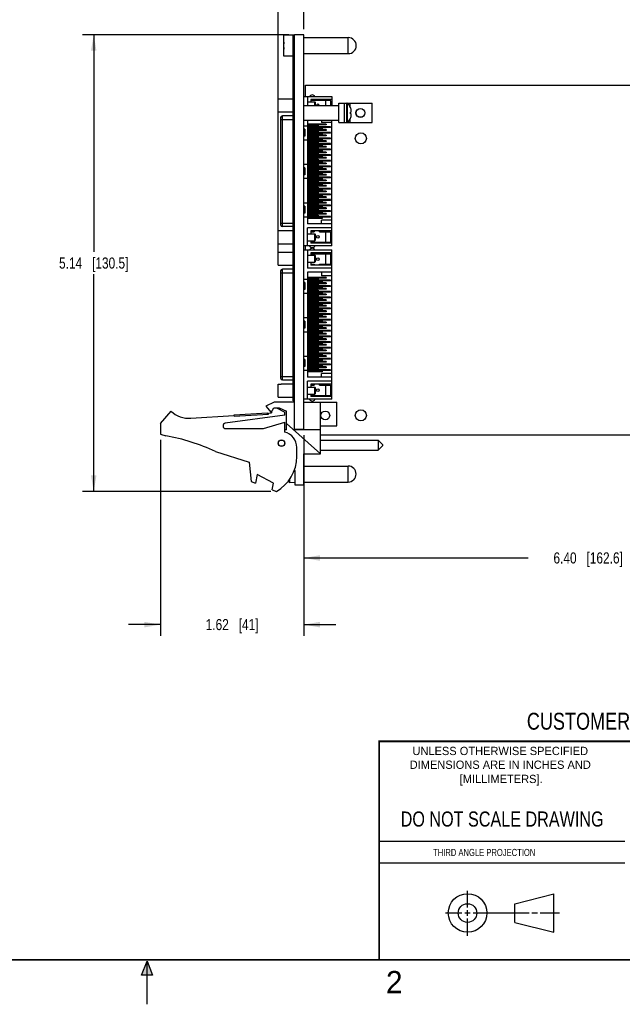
# Model space of a CAD drawing. Header units: inches. Extents: x 0 to 22, y 0 to 17.
# Tile 15 of 22: x 9.6 to 16.3, y 0 to 11.1. Entities that reach past the tile are written whole.
import ezdxf

# ---------------------------------------------------------------- set-up
doc = ezdxf.new("R2010")
doc.units = ezdxf.units.IN
doc.header["$LTSCALE"] = 1.21
doc.header["$MEASUREMENT"] = 0
doc.layers.get('0').update_dxf_attribs({"linetype": 'CONTINUOUS'})
for name, color, linetype in [('02___PRT_ALL_AXES', 7, 'CONTINUOUS'), ('5_ALL_CURVES', 7, 'CONTINUOUS'), ('DATUMCURVES', 7, 'CONTINUOUS'), ('DIMENSIONS', 7, 'CONTINUOUS')]:
    doc.layers.add(name, color=color, linetype=linetype)
doc.styles.get("Standard").update_dxf_attribs({"font": 'txt', "width": 0.8})
doc.styles.add('TEXTSTYLE_2', font='txt')
doc.dimstyles.new('DIMSTYLE_1', dxfattribs={"dimtxt": 0.125, "dimasz": 0.18, "dimexe": 0.125, "dimexo": 0.0625, "dimgap": 0.0625, "dimtad": 0, "dimtih": 1, "dimtoh": 1, "dimzin": 4, "dimdsep": 46, "dimtxsty": 'STANDARD', "dimblk": '_FILLED', "dimblk1": '_FILLED', "dimblk2": '_FILLED', "dimcen": 0.09, "dimadec": 0, "dimazin": 0, "dimtp": 0.005, "dimtm": 0.005, "dimtfac": 1, "dimtofl": 0, "dimtmove": 0, "dimatfit": 3, "dimldrblk": '_FILLED', "dimfxl": 1, "dimtolj": 1, "dimtzin": 4, "dimarcsym": 0})

# ---------------------------------------------------------------- blocks, each defined once
blk = doc.blocks.new('_FILLED')
at = {"color": 0, "linetype": 'BYBLOCK'}
blk.add_solid([(0, 0), (-1, 0.174), (-1, -0.174)], dxfattribs=at)
blk = doc.blocks.new('*D0')
at = {"layer": 'DIMENSIONS', "color": 2, "linetype": 'CONTINUOUS'}
for p, q in [((12.596, 10.911), (10.274, 10.911)), ((10.399, 10.911), (10.399, 8.467)), ((10.399, 5.773), (10.399, 8.217)), ((12.392, 5.773), (10.274, 5.773))]:
    blk.add_line(p, q, dxfattribs=at)
at = {"layer": 'DIMENSIONS', "color": 2, "linetype": 'CONTINUOUS', "xscale": 0.18, "yscale": 0.18, "zscale": 0.18}
for p, rotation in [((10.399, 10.911), 90), ((10.399, 5.773), 270)]:
    blk.add_blockref('_FILLED', p, dxfattribs=dict(at, rotation=rotation))
at = {"layer": 'DIMENSIONS', "color": 2, "linetype": 'CONTINUOUS', "insert": (10.399, 8.405), "char_height": 0.125, "width": 1.225, "attachment_point": 2, "line_spacing_factor": 0.9}
blk.add_mtext('5.14{\\Ftxt.shx;\\W1.000000;\\H0.125000; }[130.5]', dxfattribs=at)
blk = doc.blocks.new('*D2')
at = {"layer": 'DIMENSIONS', "color": 2, "linetype": 'CONTINUOUS'}
for p, q in [((12.764, 10.974), (12.764, 11.787)), ((19.567, 8.941), (19.567, 11.787)), ((12.764, 11.662), (15.49, 11.662)), ((19.567, 11.662), (16.84, 11.662))]:
    blk.add_line(p, q, dxfattribs=at)
at = {"layer": 'DIMENSIONS', "color": 2, "linetype": 'CONTINUOUS', "xscale": 0.18, "yscale": 0.18, "zscale": 0.18, "rotation": 180}
blk.add_blockref('_FILLED', (12.764, 11.662), dxfattribs=at)
at = {"layer": 'DIMENSIONS', "color": 2, "linetype": 'CONTINUOUS', "xscale": 0.18, "yscale": 0.18, "zscale": 0.18}
blk.add_blockref('_FILLED', (19.567, 11.662), dxfattribs=at)
at = {"layer": 'DIMENSIONS', "color": 2, "linetype": 'CONTINUOUS', "insert": (16.165, 11.724), "char_height": 0.125, "width": 1.225, "attachment_point": 2, "line_spacing_factor": 0.9}
blk.add_mtext('6.80{\\Ftxt.shx;\\W1.000000;\\H0.125000; }[172.8]', dxfattribs=at)
blk = doc.blocks.new('*D4')
at = {"layer": 'DIMENSIONS', "color": 2, "linetype": 'CONTINUOUS'}
for p, q in [((12.764, 6.406), (12.764, 4.898)), ((19.163, 6.425), (19.163, 4.898)), ((12.764, 5.023), (15.288, 5.023)), ((19.163, 5.023), (16.638, 5.023))]:
    blk.add_line(p, q, dxfattribs=at)
at = {"layer": 'DIMENSIONS', "color": 2, "linetype": 'CONTINUOUS', "xscale": 0.18, "yscale": 0.18, "zscale": 0.18, "rotation": 180}
blk.add_blockref('_FILLED', (12.764, 5.023), dxfattribs=at)
at = {"layer": 'DIMENSIONS', "color": 2, "linetype": 'CONTINUOUS', "xscale": 0.18, "yscale": 0.18, "zscale": 0.18}
blk.add_blockref('_FILLED', (19.163, 5.023), dxfattribs=at)
at = {"layer": 'DIMENSIONS', "color": 2, "linetype": 'CONTINUOUS', "insert": (15.963, 5.086), "char_height": 0.125, "width": 1.225, "attachment_point": 2, "line_spacing_factor": 0.9}
blk.add_mtext('6.40{\\Ftxt.shx;\\W1.000000;\\H0.125000; }[162.6]', dxfattribs=at)
blk = doc.blocks.new('*D5')
at = {"layer": 'DIMENSIONS', "color": 2, "linetype": 'CONTINUOUS'}
for p, q in [((11.149, 6.353), (11.149, 4.148)), ((12.764, 6.406), (12.764, 4.148)), ((11.149, 4.273), (10.789, 4.273)), ((12.764, 4.273), (13.124, 4.273))]:
    blk.add_line(p, q, dxfattribs=at)
at = {"layer": 'DIMENSIONS', "color": 2, "linetype": 'CONTINUOUS', "xscale": 0.18, "yscale": 0.18, "zscale": 0.18}
blk.add_blockref('_FILLED', (11.149, 4.273), dxfattribs=at)
at = {"layer": 'DIMENSIONS', "color": 2, "linetype": 'CONTINUOUS', "xscale": 0.18, "yscale": 0.18, "zscale": 0.18, "rotation": 180}
blk.add_blockref('_FILLED', (12.764, 4.273), dxfattribs=at)
at = {"layer": 'DIMENSIONS', "color": 2, "linetype": 'CONTINUOUS', "insert": (11.956, 4.336), "char_height": 0.125, "width": 0.925, "attachment_point": 2, "line_spacing_factor": 0.9}
blk.add_mtext('1.62{\\Ftxt.shx;\\W1.000000;\\H0.125000; }[41]', dxfattribs=at)
blk = doc.blocks.new('*D6')
at = {"layer": 'DIMENSIONS', "color": 2, "linetype": 'CONTINUOUS'}
for p, q in [((12.474, 8.454), (12.474, 12.536)), ((12.764, 10.974), (12.764, 12.536)), ((12.474, 12.411), (12.098, 12.411)), ((12.764, 12.411), (13.124, 12.411))]:
    blk.add_line(p, q, dxfattribs=at)
at = {"layer": 'DIMENSIONS', "color": 2, "linetype": 'CONTINUOUS', "xscale": 0.18, "yscale": 0.18, "zscale": 0.18}
blk.add_blockref('_FILLED', (12.474, 12.411), dxfattribs=at)
at = {"layer": 'DIMENSIONS', "color": 2, "linetype": 'CONTINUOUS', "xscale": 0.18, "yscale": 0.18, "zscale": 0.18, "rotation": 180}
blk.add_blockref('_FILLED', (12.764, 12.411), dxfattribs=at)
at = {"layer": 'DIMENSIONS', "color": 2, "linetype": 'CONTINUOUS', "insert": (12.035, 12.474), "char_height": 0.125, "width": 0.925, "attachment_point": 3, "line_spacing_factor": 0.9}
blk.add_mtext('.29{\\Ftxt.shx;\\W1.000000;\\H0.125000; }[7.3]', dxfattribs=at)

msp = doc.modelspace()

# ---------------------------------------------------------------- hatches: boundary and pattern name
at = {"linetype": 'CONTINUOUS'}
msp.add_hatch(color=2, dxfattribs=at).paths.add_polyline_path([(10.938, 0.329), (11, 0.485), (11.062, 0.329)])

# ---------------------------------------------------------------- linework, layer by layer
at = {"color": 7, "linetype": 'CONTINUOUS'}
for p, q in [((12.539, 10.671), (12.539, 10.908)), ((12.659, 10.908), (12.539, 10.908)), ((12.644, 6.791), (12.644, 10.901)), ((12.659, 10.901), (12.644, 10.901)), ((12.659, 10.881), (12.644, 10.881)), ((12.659, 6.465), (12.659, 10.911)), ((12.764, 10.911), (12.659, 10.911)), ((12.764, 6.465), (12.764, 10.911)), ((12.539, 10.803), (12.536, 10.803)), ((12.536, 10.775), (12.539, 10.775)), ((12.644, 10.671), (12.539, 10.671)), ((12.784, 10.216), (12.784, 10.346)), ((12.784, 10.346), (19.084, 10.346)), ((12.764, 10.216), (13.079, 10.216)), ((12.804, 10.216), (12.804, 10.115)), ((13.079, 10.216), (13.079, 10.115)), ((12.474, 10.044), (12.474, 10.191)), ((12.474, 10.191), (12.508, 10.191)), ((12.508, 10.192), (12.508, 10.191)), ((12.508, 10.192), (12.644, 10.192)), ((12.764, 10.115), (13.159, 10.115)), ((12.804, 10.157), (12.887, 10.157)), ((12.843, 10.184), (12.843, 10.157)), ((13.079, 10.184), (12.843, 10.184)), ((12.843, 10.174), (13.058, 10.174)), ((12.887, 10.115), (12.887, 10.157)), ((12.887, 10.157), (12.895, 10.149)), ((12.895, 10.115), (12.895, 10.149)), ((13.009, 10.174), (13.009, 10.115)), ((13.068, 10.115), (13.068, 10.165)), ((13.159, 9.923), (13.159, 10.141)), ((13.159, 10.141), (13.221, 10.141)), ((13.221, 10.142), (13.221, 10.142)), ((13.221, 10.142), (13.249, 10.142)), ((13.221, 9.923), (13.221, 10.141)), ((13.249, 9.923), (13.249, 10.142)), ((13.252, 10.141), (13.534, 10.141)), ((13.256, 9.926), (13.256, 10.139)), ((13.283, 10.103), (13.283, 10.141)), ((13.287, 10.093), (13.288, 10.093)), ((13.534, 9.923), (13.534, 10.141)), ((12.474, 10.044), (12.508, 10.044)), ((12.503, 8.772), (12.503, 9.979)), ((12.508, 10.044), (12.508, 10.043)), ((12.508, 10.043), (12.644, 10.043)), ((12.522, 8.752), (12.522, 9.998)), ((12.644, 9.998), (12.522, 9.998)), ((13.287, 10.042), (13.288, 10.042)), ((13.288, 10.023), (13.287, 10.023)), ((13.288, 10.042), (13.294, 10.042)), ((13.294, 10.023), (13.288, 10.023)), ((12.503, 9.959), (12.644, 9.959)), ((12.764, 9.95), (13.159, 9.95)), ((12.764, 9.887), (12.804, 9.887)), ((12.804, 9.95), (12.804, 8.785)), ((13.016, 9.907), (12.804, 9.907)), ((13.016, 9.899), (12.804, 9.899)), ((12.924, 9.891), (12.804, 9.891)), ((12.924, 9.883), (12.804, 9.883)), ((13.062, 9.875), (12.804, 9.875)), ((13.062, 9.867), (12.804, 9.867)), ((12.806, 9.883), (12.806, 9.875)), ((12.806, 9.867), (12.806, 9.859)), ((12.904, 9.891), (12.904, 9.883)), ((12.924, 9.891), (12.924, 9.883)), ((12.961, 9.95), (12.961, 9.926)), ((13.079, 9.926), (12.961, 9.926)), ((12.997, 9.907), (12.997, 9.899)), ((13.016, 9.907), (13.016, 9.899)), ((13.042, 9.875), (13.042, 9.867)), ((13.062, 9.875), (13.062, 9.867)), ((13.079, 8.535), (13.079, 9.95)), ((13.159, 9.923), (13.221, 9.923)), ((13.221, 9.923), (13.249, 9.923)), ((13.252, 9.923), (13.534, 9.923)), ((13.283, 9.923), (13.283, 9.961)), ((13.288, 9.971), (13.287, 9.971)), ((12.774, 9.848), (12.764, 9.848)), ((12.774, 9.769), (12.764, 9.769)), ((12.774, 9.848), (12.774, 9.769)), ((12.969, 9.859), (12.804, 9.859)), ((12.969, 9.852), (12.804, 9.852)), ((13.016, 9.844), (12.804, 9.844)), ((13.016, 9.836), (12.804, 9.836)), ((12.924, 9.828), (12.804, 9.828)), ((12.924, 9.82), (12.804, 9.82)), ((13.062, 9.812), (12.804, 9.812)), ((13.062, 9.804), (12.804, 9.804)), ((12.969, 9.796), (12.804, 9.796)), ((12.969, 9.789), (12.804, 9.789)), ((13.016, 9.781), (12.804, 9.781)), ((13.016, 9.773), (12.804, 9.773)), ((12.924, 9.765), (12.804, 9.765)), ((12.924, 9.757), (12.804, 9.757)), ((12.806, 9.852), (12.806, 9.844)), ((12.806, 9.836), (12.806, 9.828)), ((12.806, 9.82), (12.806, 9.812)), ((12.806, 9.804), (12.806, 9.796)), ((12.806, 9.789), (12.806, 9.781)), ((12.806, 9.773), (12.806, 9.765)), ((12.806, 9.757), (12.806, 9.749)), ((12.904, 9.828), (12.904, 9.82)), ((12.904, 9.765), (12.904, 9.757)), ((12.924, 9.828), (12.924, 9.82)), ((12.924, 9.765), (12.924, 9.757)), ((12.95, 9.859), (12.95, 9.852)), ((12.95, 9.796), (12.95, 9.789)), ((12.969, 9.859), (12.969, 9.852)), ((12.969, 9.796), (12.969, 9.789)), ((12.997, 9.844), (12.997, 9.836)), ((12.997, 9.781), (12.997, 9.773)), ((13.016, 9.844), (13.016, 9.836)), ((13.016, 9.781), (13.016, 9.773)), ((13.042, 9.812), (13.042, 9.804)), ((13.062, 9.812), (13.062, 9.804)), ((12.764, 9.73), (12.804, 9.73)), ((13.062, 9.749), (12.804, 9.749)), ((13.062, 9.741), (12.804, 9.741)), ((12.969, 9.734), (12.804, 9.734)), ((12.969, 9.726), (12.804, 9.726)), ((13.016, 9.718), (12.804, 9.718)), ((13.016, 9.71), (12.804, 9.71)), ((12.924, 9.702), (12.804, 9.702)), ((12.924, 9.694), (12.804, 9.694)), ((13.062, 9.686), (12.804, 9.686)), ((13.062, 9.678), (12.804, 9.678)), ((12.969, 9.671), (12.804, 9.671)), ((12.969, 9.663), (12.804, 9.663)), ((13.016, 9.655), (12.804, 9.655)), ((13.016, 9.647), (12.804, 9.647)), ((12.806, 9.741), (12.806, 9.734)), ((12.904, 9.702), (12.904, 9.694)), ((12.924, 9.702), (12.924, 9.694)), ((12.95, 9.734), (12.95, 9.726)), ((12.95, 9.671), (12.95, 9.663)), ((12.969, 9.734), (12.969, 9.726)), ((12.969, 9.671), (12.969, 9.663)), ((12.997, 9.718), (12.997, 9.71)), ((12.997, 9.655), (12.997, 9.647)), ((13.016, 9.718), (13.016, 9.71)), ((13.016, 9.655), (13.016, 9.647)), ((13.042, 9.749), (13.042, 9.741)), ((13.042, 9.686), (13.042, 9.678)), ((13.062, 9.749), (13.062, 9.741)), ((13.062, 9.686), (13.062, 9.678)), ((12.924, 9.639), (12.804, 9.639)), ((12.924, 9.631), (12.804, 9.631)), ((13.062, 9.623), (12.804, 9.623)), ((13.062, 9.615), (12.804, 9.615)), ((12.969, 9.608), (12.804, 9.608)), ((12.969, 9.6), (12.804, 9.6)), ((13.016, 9.592), (12.804, 9.592)), ((13.016, 9.584), (12.804, 9.584)), ((12.924, 9.576), (12.804, 9.576)), ((12.924, 9.568), (12.804, 9.568)), ((13.062, 9.56), (12.804, 9.56)), ((13.062, 9.552), (12.804, 9.552)), ((12.969, 9.545), (12.804, 9.545)), ((12.969, 9.537), (12.804, 9.537)), ((12.904, 9.639), (12.904, 9.631)), ((12.904, 9.576), (12.904, 9.568)), ((12.924, 9.639), (12.924, 9.631)), ((12.924, 9.576), (12.924, 9.568)), ((12.95, 9.608), (12.95, 9.6)), ((12.95, 9.545), (12.95, 9.537)), ((12.969, 9.608), (12.969, 9.6)), ((12.969, 9.545), (12.969, 9.537)), ((12.997, 9.592), (12.997, 9.584)), ((13.016, 9.592), (13.016, 9.584)), ((13.042, 9.623), (13.042, 9.615)), ((13.042, 9.56), (13.042, 9.552)), ((13.062, 9.623), (13.062, 9.615)), ((13.062, 9.56), (13.062, 9.552)), ((12.764, 9.454), (12.806, 9.454)), ((13.016, 9.529), (12.804, 9.529)), ((13.016, 9.521), (12.804, 9.521)), ((12.924, 9.513), (12.804, 9.513)), ((12.924, 9.505), (12.804, 9.505)), ((13.062, 9.497), (12.804, 9.497)), ((13.062, 9.489), (12.804, 9.489)), ((12.969, 9.482), (12.804, 9.482)), ((12.969, 9.474), (12.804, 9.474)), ((13.016, 9.466), (12.804, 9.466)), ((13.016, 9.458), (12.804, 9.458)), ((12.924, 9.45), (12.804, 9.45)), ((12.924, 9.442), (12.804, 9.442)), ((13.062, 9.434), (12.804, 9.434)), ((13.062, 9.426), (12.804, 9.426)), ((12.806, 9.454), (12.806, 9.45)), ((12.806, 9.442), (12.806, 9.434)), ((12.806, 9.426), (12.806, 9.419)), ((12.904, 9.513), (12.904, 9.505)), ((12.904, 9.45), (12.904, 9.442)), ((12.924, 9.513), (12.924, 9.505)), ((12.924, 9.45), (12.924, 9.442)), ((12.95, 9.482), (12.95, 9.474)), ((12.969, 9.482), (12.969, 9.474)), ((12.997, 9.529), (12.997, 9.521)), ((12.997, 9.466), (12.997, 9.458)), ((13.016, 9.529), (13.016, 9.521)), ((13.016, 9.466), (13.016, 9.458)), ((13.042, 9.497), (13.042, 9.489)), ((13.042, 9.434), (13.042, 9.426)), ((13.062, 9.497), (13.062, 9.489)), ((13.062, 9.434), (13.062, 9.426)), ((12.774, 9.415), (12.764, 9.415)), ((12.774, 9.336), (12.764, 9.336)), ((12.774, 9.415), (12.774, 9.336)), ((12.969, 9.419), (12.804, 9.419)), ((12.969, 9.411), (12.804, 9.411)), ((13.016, 9.403), (12.804, 9.403)), ((13.016, 9.395), (12.804, 9.395)), ((12.924, 9.387), (12.804, 9.387)), ((12.924, 9.379), (12.804, 9.379)), ((13.062, 9.371), (12.804, 9.371)), ((13.062, 9.363), (12.804, 9.363)), ((12.969, 9.356), (12.804, 9.356)), ((12.969, 9.348), (12.804, 9.348)), ((13.016, 9.34), (12.804, 9.34)), ((13.016, 9.332), (12.804, 9.332)), ((12.924, 9.324), (12.804, 9.324)), ((12.924, 9.316), (12.804, 9.316)), ((13.062, 9.308), (12.804, 9.308)), ((12.806, 9.411), (12.806, 9.403)), ((12.806, 9.395), (12.806, 9.387)), ((12.806, 9.379), (12.806, 9.371)), ((12.806, 9.363), (12.806, 9.356)), ((12.806, 9.348), (12.806, 9.34)), ((12.806, 9.332), (12.806, 9.324)), ((12.806, 9.316), (12.806, 9.308)), ((12.904, 9.387), (12.904, 9.379)), ((12.904, 9.324), (12.904, 9.316)), ((12.924, 9.387), (12.924, 9.379)), ((12.924, 9.324), (12.924, 9.316)), ((12.95, 9.419), (12.95, 9.411)), ((12.95, 9.356), (12.95, 9.348)), ((12.969, 9.419), (12.969, 9.411)), ((12.969, 9.356), (12.969, 9.348)), ((12.997, 9.403), (12.997, 9.395)), ((12.997, 9.34), (12.997, 9.332)), ((13.016, 9.403), (13.016, 9.395)), ((13.016, 9.34), (13.016, 9.332)), ((13.042, 9.371), (13.042, 9.363)), ((13.042, 9.308), (13.042, 9.3)), ((13.062, 9.371), (13.062, 9.363)), ((13.062, 9.308), (13.062, 9.3)), ((12.764, 9.296), (12.806, 9.296)), ((13.062, 9.3), (12.804, 9.3)), ((12.969, 9.293), (12.804, 9.293)), ((12.969, 9.285), (12.804, 9.285)), ((13.016, 9.277), (12.804, 9.277)), ((13.016, 9.269), (12.804, 9.269)), ((12.924, 9.261), (12.804, 9.261)), ((12.924, 9.253), (12.804, 9.253)), ((13.062, 9.245), (12.804, 9.245)), ((13.062, 9.237), (12.804, 9.237)), ((12.969, 9.23), (12.804, 9.23)), ((12.969, 9.222), (12.804, 9.222)), ((13.016, 9.214), (12.804, 9.214)), ((13.016, 9.206), (12.804, 9.206)), ((12.924, 9.198), (12.804, 9.198)), ((12.806, 9.3), (12.806, 9.296)), ((12.904, 9.261), (12.904, 9.253)), ((12.904, 9.198), (12.904, 9.19)), ((12.924, 9.261), (12.924, 9.253)), ((12.924, 9.198), (12.924, 9.19)), ((12.95, 9.293), (12.95, 9.285)), ((12.95, 9.23), (12.95, 9.222)), ((12.969, 9.293), (12.969, 9.285)), ((12.969, 9.23), (12.969, 9.222)), ((12.997, 9.277), (12.997, 9.269)), ((12.997, 9.214), (12.997, 9.206)), ((13.016, 9.277), (13.016, 9.269)), ((13.016, 9.214), (13.016, 9.206)), ((13.042, 9.245), (13.042, 9.237)), ((13.062, 9.245), (13.062, 9.237)), ((12.924, 9.19), (12.804, 9.19)), ((13.062, 9.182), (12.804, 9.182)), ((13.062, 9.174), (12.804, 9.174)), ((12.969, 9.167), (12.804, 9.167)), ((12.969, 9.159), (12.804, 9.159)), ((13.016, 9.151), (12.804, 9.151)), ((13.016, 9.143), (12.804, 9.143)), ((12.924, 9.135), (12.804, 9.135)), ((12.924, 9.127), (12.804, 9.127)), ((13.062, 9.119), (12.804, 9.119)), ((13.062, 9.111), (12.804, 9.111)), ((12.969, 9.104), (12.804, 9.104)), ((12.969, 9.096), (12.804, 9.096)), ((13.016, 9.088), (12.804, 9.088)), ((12.904, 9.135), (12.904, 9.127)), ((12.924, 9.135), (12.924, 9.127)), ((12.95, 9.167), (12.95, 9.159)), ((12.95, 9.104), (12.95, 9.096)), ((12.969, 9.167), (12.969, 9.159)), ((12.969, 9.104), (12.969, 9.096)), ((12.997, 9.151), (12.997, 9.143)), ((12.997, 9.088), (12.997, 9.08)), ((13.016, 9.151), (13.016, 9.143)), ((13.016, 9.088), (13.016, 9.08)), ((13.042, 9.182), (13.042, 9.174)), ((13.042, 9.119), (13.042, 9.111)), ((13.062, 9.182), (13.062, 9.174)), ((13.062, 9.119), (13.062, 9.111)), ((12.764, 9.021), (12.804, 9.021)), ((12.774, 8.982), (12.764, 8.982)), ((12.774, 8.982), (12.774, 8.903)), ((13.016, 9.08), (12.804, 9.08)), ((12.924, 9.072), (12.804, 9.072)), ((12.924, 9.064), (12.804, 9.064)), ((13.062, 9.056), (12.804, 9.056)), ((13.062, 9.048), (12.804, 9.048)), ((12.969, 9.041), (12.804, 9.041)), ((12.969, 9.033), (12.804, 9.033)), ((13.016, 9.025), (12.804, 9.025)), ((13.016, 9.017), (12.804, 9.017)), ((12.924, 9.009), (12.804, 9.009)), ((12.924, 9.001), (12.804, 9.001)), ((13.062, 8.993), (12.804, 8.993)), ((13.062, 8.985), (12.804, 8.985)), ((12.969, 8.978), (12.804, 8.978)), ((12.806, 9.017), (12.806, 9.009)), ((12.806, 9.001), (12.806, 8.993)), ((12.806, 8.985), (12.806, 8.978)), ((12.904, 9.072), (12.904, 9.064)), ((12.904, 9.009), (12.904, 9.001)), ((12.924, 9.072), (12.924, 9.064)), ((12.924, 9.009), (12.924, 9.001)), ((12.95, 9.041), (12.95, 9.033)), ((12.95, 8.978), (12.95, 8.97)), ((12.969, 9.041), (12.969, 9.033)), ((12.969, 8.978), (12.969, 8.97)), ((12.997, 9.025), (12.997, 9.017)), ((13.016, 9.025), (13.016, 9.017)), ((13.042, 9.056), (13.042, 9.048)), ((13.042, 8.993), (13.042, 8.985)), ((13.062, 9.056), (13.062, 9.048)), ((13.062, 8.993), (13.062, 8.985)), ((12.774, 8.903), (12.764, 8.903)), ((12.969, 8.97), (12.804, 8.97)), ((13.016, 8.962), (12.804, 8.962)), ((13.016, 8.954), (12.804, 8.954)), ((12.924, 8.946), (12.804, 8.946)), ((12.924, 8.938), (12.804, 8.938)), ((13.062, 8.93), (12.804, 8.93)), ((13.062, 8.922), (12.804, 8.922)), ((12.969, 8.915), (12.804, 8.915)), ((12.969, 8.907), (12.804, 8.907)), ((13.016, 8.899), (12.804, 8.899)), ((13.016, 8.891), (12.804, 8.891)), ((12.924, 8.883), (12.804, 8.883)), ((12.924, 8.875), (12.804, 8.875)), ((13.062, 8.867), (12.804, 8.867)), ((12.806, 8.97), (12.806, 8.962)), ((12.806, 8.954), (12.806, 8.946)), ((12.806, 8.938), (12.806, 8.93)), ((12.806, 8.922), (12.806, 8.915)), ((12.806, 8.907), (12.806, 8.899)), ((12.806, 8.891), (12.806, 8.883)), ((12.806, 8.875), (12.806, 8.867)), ((12.904, 8.946), (12.904, 8.938)), ((12.904, 8.883), (12.904, 8.875)), ((12.924, 8.946), (12.924, 8.938)), ((12.924, 8.883), (12.924, 8.875)), ((12.95, 8.915), (12.95, 8.907)), ((12.969, 8.915), (12.969, 8.907)), ((12.997, 8.962), (12.997, 8.954)), ((12.997, 8.899), (12.997, 8.891)), ((13.016, 8.962), (13.016, 8.954)), ((13.016, 8.899), (13.016, 8.891)), ((13.042, 8.93), (13.042, 8.922)), ((13.042, 8.867), (13.042, 8.859)), ((13.062, 8.93), (13.062, 8.922)), ((13.062, 8.867), (13.062, 8.859)), ((12.503, 8.792), (12.644, 8.792)), ((12.764, 8.863), (12.804, 8.863)), ((13.062, 8.859), (12.804, 8.859)), ((12.969, 8.852), (12.804, 8.852)), ((12.969, 8.844), (12.804, 8.844)), ((13.079, 8.785), (12.804, 8.785)), ((12.95, 8.852), (12.95, 8.844)), ((12.961, 8.785), (12.961, 8.824)), ((13.079, 8.824), (12.961, 8.824)), ((12.969, 8.852), (12.969, 8.844)), ((12.474, 8.559), (12.474, 8.707)), ((12.474, 8.707), (12.508, 8.707)), ((12.508, 8.708), (12.508, 8.707)), ((12.508, 8.708), (12.644, 8.708)), ((12.644, 8.752), (12.522, 8.752)), ((12.804, 8.535), (12.804, 8.739)), ((13.079, 8.739), (12.804, 8.739)), ((12.804, 8.672), (12.887, 8.672)), ((12.843, 8.704), (12.843, 8.672)), ((13.079, 8.704), (12.843, 8.704)), ((12.843, 8.694), (12.881, 8.694)), ((12.881, 8.704), (12.881, 8.694)), ((12.887, 8.594), (12.887, 8.672)), ((12.887, 8.672), (12.895, 8.665)), ((12.895, 8.602), (12.895, 8.665)), ((12.941, 8.694), (12.941, 8.704)), ((12.941, 8.694), (13.058, 8.694)), ((13.009, 8.694), (13.009, 8.576)), ((13.068, 8.586), (13.068, 8.684)), ((12.474, 8.559), (12.508, 8.559)), ((12.508, 8.559), (12.508, 8.558)), ((12.508, 8.558), (12.644, 8.558)), ((13.079, 8.535), (12.764, 8.535)), ((12.784, 8.49), (12.784, 8.535)), ((12.804, 8.594), (12.887, 8.594)), ((12.843, 8.594), (12.843, 8.566)), ((12.843, 8.576), (13.058, 8.576)), ((13.079, 8.566), (12.843, 8.566)), ((12.887, 8.594), (12.895, 8.602)), ((12.474, 8.318), (12.474, 8.465)), ((12.474, 8.465), (12.508, 8.465)), ((12.508, 8.466), (12.508, 8.465)), ((12.508, 8.466), (12.644, 8.466)), ((12.764, 8.49), (13.079, 8.49)), ((12.804, 8.49), (12.804, 8.285)), ((12.804, 8.431), (12.887, 8.431)), ((12.843, 8.458), (12.843, 8.431)), ((13.079, 8.458), (12.843, 8.458)), ((12.843, 8.448), (13.058, 8.448)), ((12.887, 8.352), (12.887, 8.431)), ((12.887, 8.431), (12.895, 8.423)), ((12.895, 8.36), (12.895, 8.423)), ((13.009, 8.448), (13.009, 8.33)), ((13.068, 8.34), (13.068, 8.439)), ((13.079, 6.809), (13.079, 8.49)), ((12.474, 8.318), (12.508, 8.318)), ((12.508, 8.318), (12.508, 8.317)), ((12.508, 8.317), (12.644, 8.317)), ((12.804, 8.352), (12.887, 8.352)), ((12.843, 8.352), (12.843, 8.32)), ((12.843, 8.33), (12.881, 8.33)), ((13.079, 8.32), (12.843, 8.32)), ((12.881, 8.33), (12.881, 8.32)), ((12.887, 8.352), (12.895, 8.36)), ((12.941, 8.32), (12.941, 8.33)), ((12.941, 8.33), (13.058, 8.33)), ((12.503, 7.046), (12.503, 8.253)), ((12.503, 8.233), (12.644, 8.233)), ((12.522, 7.026), (12.522, 8.272)), ((12.644, 8.272), (12.522, 8.272)), ((13.079, 8.285), (12.804, 8.285)), ((12.804, 8.24), (12.804, 7.059)), ((13.079, 8.24), (12.804, 8.24)), ((12.961, 8.24), (12.961, 8.2)), ((13.079, 8.2), (12.961, 8.2)), ((12.764, 8.161), (12.804, 8.161)), ((12.774, 8.122), (12.764, 8.122)), ((12.774, 8.122), (12.774, 8.043)), ((13.016, 8.181), (12.804, 8.181)), ((13.016, 8.173), (12.804, 8.173)), ((12.924, 8.165), (12.804, 8.165)), ((12.924, 8.157), (12.804, 8.157)), ((13.062, 8.149), (12.804, 8.149)), ((13.062, 8.141), (12.804, 8.141)), ((12.969, 8.133), (12.804, 8.133)), ((12.969, 8.126), (12.804, 8.126)), ((13.016, 8.118), (12.804, 8.118)), ((13.016, 8.11), (12.804, 8.11)), ((12.924, 8.102), (12.804, 8.102)), ((12.924, 8.094), (12.804, 8.094)), ((12.806, 8.157), (12.806, 8.149)), ((12.806, 8.141), (12.806, 8.133)), ((12.806, 8.126), (12.806, 8.118)), ((12.806, 8.11), (12.806, 8.102)), ((12.806, 8.094), (12.806, 8.086)), ((12.904, 8.165), (12.904, 8.157)), ((12.904, 8.102), (12.904, 8.094)), ((12.924, 8.165), (12.924, 8.157)), ((12.924, 8.102), (12.924, 8.094)), ((12.95, 8.133), (12.95, 8.126)), ((12.969, 8.133), (12.969, 8.126)), ((12.997, 8.181), (12.997, 8.173)), ((12.997, 8.118), (12.997, 8.11)), ((13.016, 8.181), (13.016, 8.173)), ((13.016, 8.118), (13.016, 8.11)), ((13.042, 8.149), (13.042, 8.141)), ((13.062, 8.149), (13.062, 8.141)), ((12.774, 8.043), (12.764, 8.043)), ((12.764, 8.004), (12.804, 8.004)), ((13.062, 8.086), (12.804, 8.086)), ((13.062, 8.078), (12.804, 8.078)), ((12.969, 8.07), (12.804, 8.07)), ((12.969, 8.063), (12.804, 8.063)), ((13.016, 8.055), (12.804, 8.055)), ((13.016, 8.047), (12.804, 8.047)), ((12.924, 8.039), (12.804, 8.039)), ((12.924, 8.031), (12.804, 8.031)), ((13.062, 8.023), (12.804, 8.023)), ((13.062, 8.015), (12.804, 8.015)), ((12.969, 8.008), (12.804, 8.008)), ((12.969, 8), (12.804, 8)), ((13.016, 7.992), (12.804, 7.992)), ((13.016, 7.984), (12.804, 7.984)), ((12.806, 8.078), (12.806, 8.07)), ((12.806, 8.063), (12.806, 8.055)), ((12.806, 8.047), (12.806, 8.039)), ((12.806, 8.031), (12.806, 8.023)), ((12.806, 8.015), (12.806, 8.008)), ((12.904, 8.039), (12.904, 8.031)), ((12.924, 8.039), (12.924, 8.031)), ((12.95, 8.07), (12.95, 8.063)), ((12.95, 8.008), (12.95, 8)), ((12.969, 8.07), (12.969, 8.063)), ((12.969, 8.008), (12.969, 8)), ((12.997, 8.055), (12.997, 8.047)), ((12.997, 7.992), (12.997, 7.984)), ((13.016, 8.055), (13.016, 8.047)), ((13.016, 7.992), (13.016, 7.984)), ((13.042, 8.086), (13.042, 8.078)), ((13.042, 8.023), (13.042, 8.015)), ((13.062, 8.086), (13.062, 8.078)), ((13.062, 8.023), (13.062, 8.015)), ((12.924, 7.976), (12.804, 7.976)), ((12.924, 7.968), (12.804, 7.968)), ((13.062, 7.96), (12.804, 7.96)), ((13.062, 7.952), (12.804, 7.952)), ((12.969, 7.945), (12.804, 7.945)), ((12.969, 7.937), (12.804, 7.937)), ((13.016, 7.929), (12.804, 7.929)), ((13.016, 7.921), (12.804, 7.921)), ((12.924, 7.913), (12.804, 7.913)), ((12.924, 7.905), (12.804, 7.905)), ((13.062, 7.897), (12.804, 7.897)), ((13.062, 7.889), (12.804, 7.889)), ((12.969, 7.882), (12.804, 7.882)), ((12.969, 7.874), (12.804, 7.874)), ((12.904, 7.976), (12.904, 7.968)), ((12.904, 7.913), (12.904, 7.905)), ((12.924, 7.976), (12.924, 7.968)), ((12.924, 7.913), (12.924, 7.905)), ((12.95, 7.945), (12.95, 7.937)), ((12.95, 7.882), (12.95, 7.874)), ((12.969, 7.945), (12.969, 7.937)), ((12.969, 7.882), (12.969, 7.874)), ((12.997, 7.929), (12.997, 7.921)), ((13.016, 7.929), (13.016, 7.921)), ((13.042, 7.96), (13.042, 7.952)), ((13.042, 7.897), (13.042, 7.889)), ((13.062, 7.96), (13.062, 7.952)), ((13.062, 7.897), (13.062, 7.889)), ((13.016, 7.866), (12.804, 7.866)), ((13.016, 7.858), (12.804, 7.858)), ((12.924, 7.85), (12.804, 7.85)), ((12.924, 7.842), (12.804, 7.842)), ((13.062, 7.834), (12.804, 7.834)), ((13.062, 7.826), (12.804, 7.826)), ((12.969, 7.819), (12.804, 7.819)), ((12.969, 7.811), (12.804, 7.811)), ((13.016, 7.803), (12.804, 7.803)), ((13.016, 7.795), (12.804, 7.795)), ((12.924, 7.787), (12.804, 7.787)), ((12.924, 7.779), (12.804, 7.779)), ((13.062, 7.771), (12.804, 7.771)), ((13.062, 7.763), (12.804, 7.763)), ((12.904, 7.85), (12.904, 7.842)), ((12.904, 7.787), (12.904, 7.779)), ((12.924, 7.85), (12.924, 7.842)), ((12.924, 7.787), (12.924, 7.779)), ((12.95, 7.819), (12.95, 7.811)), ((12.969, 7.819), (12.969, 7.811)), ((12.997, 7.866), (12.997, 7.858)), ((12.997, 7.803), (12.997, 7.795)), ((13.016, 7.866), (13.016, 7.858)), ((13.016, 7.803), (13.016, 7.795)), ((13.042, 7.834), (13.042, 7.826)), ((13.042, 7.771), (13.042, 7.763)), ((13.062, 7.834), (13.062, 7.826)), ((13.062, 7.771), (13.062, 7.763)), ((12.764, 7.728), (12.806, 7.728)), ((12.774, 7.689), (12.764, 7.689)), ((12.774, 7.689), (12.774, 7.61)), ((12.969, 7.756), (12.804, 7.756)), ((12.969, 7.748), (12.804, 7.748)), ((13.016, 7.74), (12.804, 7.74)), ((13.016, 7.732), (12.804, 7.732)), ((12.924, 7.724), (12.804, 7.724)), ((12.924, 7.716), (12.804, 7.716)), ((13.062, 7.708), (12.804, 7.708)), ((13.062, 7.7), (12.804, 7.7)), ((12.969, 7.693), (12.804, 7.693)), ((12.969, 7.685), (12.804, 7.685)), ((13.016, 7.677), (12.804, 7.677)), ((13.016, 7.669), (12.804, 7.669)), ((12.924, 7.661), (12.804, 7.661)), ((12.924, 7.653), (12.804, 7.653)), ((12.806, 7.728), (12.806, 7.724)), ((12.806, 7.716), (12.806, 7.708)), ((12.806, 7.7), (12.806, 7.693)), ((12.806, 7.685), (12.806, 7.677)), ((12.806, 7.669), (12.806, 7.661)), ((12.806, 7.653), (12.806, 7.645)), ((12.904, 7.724), (12.904, 7.716)), ((12.904, 7.661), (12.904, 7.653)), ((12.924, 7.724), (12.924, 7.716)), ((12.924, 7.661), (12.924, 7.653)), ((12.95, 7.756), (12.95, 7.748)), ((12.95, 7.693), (12.95, 7.685)), ((12.969, 7.756), (12.969, 7.748)), ((12.969, 7.693), (12.969, 7.685)), ((12.997, 7.74), (12.997, 7.732)), ((12.997, 7.677), (12.997, 7.669)), ((13.016, 7.74), (13.016, 7.732)), ((13.016, 7.677), (13.016, 7.669)), ((13.042, 7.708), (13.042, 7.7)), ((13.062, 7.708), (13.062, 7.7)), ((12.774, 7.61), (12.764, 7.61)), ((12.764, 7.57), (12.806, 7.57)), ((13.062, 7.645), (12.804, 7.645)), ((13.062, 7.637), (12.804, 7.637)), ((12.969, 7.63), (12.804, 7.63)), ((12.969, 7.622), (12.804, 7.622)), ((13.016, 7.614), (12.804, 7.614)), ((13.016, 7.606), (12.804, 7.606)), ((12.924, 7.598), (12.804, 7.598)), ((12.924, 7.59), (12.804, 7.59)), ((13.062, 7.582), (12.804, 7.582)), ((13.062, 7.574), (12.804, 7.574)), ((12.969, 7.567), (12.804, 7.567)), ((12.969, 7.559), (12.804, 7.559)), ((13.016, 7.551), (12.804, 7.551)), ((13.016, 7.543), (12.804, 7.543)), ((12.806, 7.637), (12.806, 7.63)), ((12.806, 7.622), (12.806, 7.614)), ((12.806, 7.606), (12.806, 7.598)), ((12.806, 7.59), (12.806, 7.582)), ((12.806, 7.574), (12.806, 7.57)), ((12.904, 7.598), (12.904, 7.59)), ((12.924, 7.598), (12.924, 7.59)), ((12.95, 7.63), (12.95, 7.622)), ((12.95, 7.567), (12.95, 7.559)), ((12.969, 7.63), (12.969, 7.622)), ((12.969, 7.567), (12.969, 7.559)), ((12.997, 7.614), (12.997, 7.606)), ((12.997, 7.551), (12.997, 7.543)), ((13.016, 7.614), (13.016, 7.606)), ((13.016, 7.551), (13.016, 7.543)), ((13.042, 7.645), (13.042, 7.637)), ((13.042, 7.582), (13.042, 7.574)), ((13.062, 7.645), (13.062, 7.637)), ((13.062, 7.582), (13.062, 7.574)), ((12.924, 7.535), (12.804, 7.535)), ((12.924, 7.527), (12.804, 7.527)), ((13.062, 7.519), (12.804, 7.519)), ((13.062, 7.511), (12.804, 7.511)), ((12.969, 7.504), (12.804, 7.504)), ((12.969, 7.496), (12.804, 7.496)), ((13.016, 7.488), (12.804, 7.488)), ((13.016, 7.48), (12.804, 7.48)), ((12.924, 7.472), (12.804, 7.472)), ((12.924, 7.464), (12.804, 7.464)), ((13.062, 7.456), (12.804, 7.456)), ((13.062, 7.448), (12.804, 7.448)), ((12.969, 7.441), (12.804, 7.441)), ((12.969, 7.433), (12.804, 7.433)), ((13.016, 7.425), (12.804, 7.425)), ((12.904, 7.535), (12.904, 7.527)), ((12.904, 7.472), (12.904, 7.464)), ((12.924, 7.535), (12.924, 7.527)), ((12.924, 7.472), (12.924, 7.464)), ((12.95, 7.504), (12.95, 7.496)), ((12.95, 7.441), (12.95, 7.433)), ((12.969, 7.504), (12.969, 7.496)), ((12.969, 7.441), (12.969, 7.433)), ((12.997, 7.488), (12.997, 7.48)), ((12.997, 7.425), (12.997, 7.417)), ((13.016, 7.488), (13.016, 7.48)), ((13.016, 7.425), (13.016, 7.417)), ((13.042, 7.519), (13.042, 7.511)), ((13.042, 7.456), (13.042, 7.448)), ((13.062, 7.519), (13.062, 7.511)), ((13.062, 7.456), (13.062, 7.448)), ((13.016, 7.417), (12.804, 7.417)), ((12.924, 7.409), (12.804, 7.409)), ((12.924, 7.401), (12.804, 7.401)), ((13.062, 7.393), (12.804, 7.393)), ((13.062, 7.385), (12.804, 7.385)), ((12.969, 7.378), (12.804, 7.378)), ((12.969, 7.37), (12.804, 7.37)), ((13.016, 7.362), (12.804, 7.362)), ((13.016, 7.354), (12.804, 7.354)), ((12.924, 7.346), (12.804, 7.346)), ((12.924, 7.338), (12.804, 7.338)), ((13.062, 7.33), (12.804, 7.33)), ((13.062, 7.322), (12.804, 7.322)), ((12.969, 7.315), (12.804, 7.315)), ((12.904, 7.409), (12.904, 7.401)), ((12.904, 7.346), (12.904, 7.338)), ((12.924, 7.409), (12.924, 7.401)), ((12.924, 7.346), (12.924, 7.338)), ((12.95, 7.378), (12.95, 7.37)), ((12.95, 7.315), (12.95, 7.307)), ((12.969, 7.378), (12.969, 7.37)), ((12.969, 7.315), (12.969, 7.307)), ((12.997, 7.362), (12.997, 7.354)), ((13.016, 7.362), (13.016, 7.354)), ((13.042, 7.393), (13.042, 7.385)), ((13.042, 7.33), (13.042, 7.322)), ((13.062, 7.393), (13.062, 7.385)), ((13.062, 7.33), (13.062, 7.322)), ((12.764, 7.295), (12.804, 7.295)), ((12.774, 7.256), (12.764, 7.256)), ((12.774, 7.256), (12.774, 7.177)), ((12.969, 7.307), (12.804, 7.307)), ((13.016, 7.299), (12.804, 7.299)), ((13.016, 7.291), (12.804, 7.291)), ((12.924, 7.283), (12.804, 7.283)), ((12.924, 7.275), (12.804, 7.275)), ((13.062, 7.267), (12.804, 7.267)), ((13.062, 7.259), (12.804, 7.259)), ((12.969, 7.252), (12.804, 7.252)), ((12.969, 7.244), (12.804, 7.244)), ((13.016, 7.236), (12.804, 7.236)), ((13.016, 7.228), (12.804, 7.228)), ((12.924, 7.22), (12.804, 7.22)), ((12.924, 7.212), (12.804, 7.212)), ((13.062, 7.204), (12.804, 7.204)), ((12.806, 7.291), (12.806, 7.283)), ((12.806, 7.275), (12.806, 7.267)), ((12.806, 7.259), (12.806, 7.252)), ((12.806, 7.244), (12.806, 7.236)), ((12.806, 7.228), (12.806, 7.22)), ((12.806, 7.212), (12.806, 7.204)), ((12.904, 7.283), (12.904, 7.275)), ((12.904, 7.22), (12.904, 7.212)), ((12.924, 7.283), (12.924, 7.275)), ((12.924, 7.22), (12.924, 7.212)), ((12.95, 7.252), (12.95, 7.244)), ((12.969, 7.252), (12.969, 7.244)), ((12.997, 7.299), (12.997, 7.291)), ((12.997, 7.236), (12.997, 7.228)), ((13.016, 7.299), (13.016, 7.291)), ((13.016, 7.236), (13.016, 7.228)), ((13.042, 7.267), (13.042, 7.259)), ((13.042, 7.204), (13.042, 7.196)), ((13.062, 7.267), (13.062, 7.259)), ((13.062, 7.204), (13.062, 7.196)), ((12.774, 7.177), (12.764, 7.177)), ((12.764, 7.137), (12.804, 7.137)), ((13.062, 7.196), (12.804, 7.196)), ((12.969, 7.189), (12.804, 7.189)), ((12.969, 7.181), (12.804, 7.181)), ((13.016, 7.173), (12.804, 7.173)), ((13.016, 7.165), (12.804, 7.165)), ((12.924, 7.157), (12.804, 7.157)), ((12.924, 7.149), (12.804, 7.149)), ((13.062, 7.141), (12.804, 7.141)), ((13.062, 7.133), (12.804, 7.133)), ((12.969, 7.126), (12.804, 7.126)), ((12.969, 7.118), (12.804, 7.118)), ((12.806, 7.196), (12.806, 7.189)), ((12.806, 7.181), (12.806, 7.173)), ((12.806, 7.165), (12.806, 7.157)), ((12.806, 7.149), (12.806, 7.141)), ((12.904, 7.157), (12.904, 7.149)), ((12.924, 7.157), (12.924, 7.149)), ((12.95, 7.189), (12.95, 7.181)), ((12.95, 7.126), (12.95, 7.118)), ((12.961, 7.059), (12.961, 7.098)), ((13.079, 7.098), (12.961, 7.098)), ((12.969, 7.189), (12.969, 7.181)), ((12.969, 7.126), (12.969, 7.118)), ((12.997, 7.173), (12.997, 7.165)), ((13.016, 7.173), (13.016, 7.165)), ((13.042, 7.141), (13.042, 7.133)), ((13.062, 7.141), (13.062, 7.133)), ((12.503, 7.066), (12.644, 7.066)), ((12.508, 6.982), (12.508, 6.981)), ((12.508, 6.982), (12.644, 6.982)), ((12.644, 7.026), (12.522, 7.026)), ((13.079, 7.059), (12.804, 7.059)), ((12.804, 6.809), (12.804, 7.013)), ((13.079, 7.013), (12.804, 7.013)), ((12.474, 6.833), (12.474, 6.981)), ((12.474, 6.981), (12.508, 6.981)), ((12.804, 6.946), (12.887, 6.946)), ((12.843, 6.978), (12.843, 6.946)), ((13.079, 6.978), (12.843, 6.978)), ((12.843, 6.968), (12.881, 6.968)), ((12.881, 6.978), (12.881, 6.968)), ((12.887, 6.946), (12.895, 6.939)), ((12.887, 6.868), (12.887, 6.946)), ((12.887, 6.868), (12.895, 6.876)), ((12.895, 6.876), (12.895, 6.939)), ((12.941, 6.968), (12.941, 6.978)), ((12.941, 6.968), (13.058, 6.968)), ((13.009, 6.968), (13.009, 6.85)), ((13.068, 6.86), (13.068, 6.958)), ((12.429, 6.775), (12.334, 6.732)), ((12.659, 6.775), (12.429, 6.775)), ((12.474, 6.833), (12.508, 6.833)), ((12.508, 6.833), (12.508, 6.832)), ((12.508, 6.832), (12.644, 6.832)), ((12.659, 6.811), (12.644, 6.811)), ((12.659, 6.791), (12.644, 6.791)), ((13.079, 6.809), (12.764, 6.809)), ((12.764, 6.775), (13.134, 6.775)), ((12.804, 6.868), (12.887, 6.868)), ((12.843, 6.868), (12.843, 6.84)), ((12.843, 6.85), (13.058, 6.85)), ((13.079, 6.84), (12.843, 6.84)), ((12.95, 6.196), (12.95, 6.775)), ((13.134, 6.512), (13.134, 6.775)), ((11.149, 6.535), (11.269, 6.675)), ((11.979, 6.633), (12.353, 6.657)), ((12.334, 6.732), (12.394, 6.662)), ((12.354, 6.642), (12.353, 6.657)), ((12.367, 6.653), (12.399, 6.655)), ((12.367, 6.643), (12.367, 6.653)), ((12.394, 6.662), (12.427, 6.712)), ((12.399, 6.67), (12.399, 6.655)), ((12.427, 6.712), (12.487, 6.712)), ((12.455, 6.712), (12.549, 6.665)), ((12.487, 6.712), (12.569, 6.675)), ((12.549, 6.63), (12.549, 6.665)), ((12.569, 6.465), (12.569, 6.675)), ((11.492, 6.596), (11.977, 6.628)), ((12.549, 6.63), (11.879, 6.54)), ((11.978, 6.618), (11.977, 6.628)), ((11.978, 6.618), (12.367, 6.643)), ((11.98, 6.618), (11.979, 6.633)), ((12.309, 6.48), (12.549, 6.55)), ((12.549, 6.44), (12.549, 6.55)), ((11.149, 6.535), (11.149, 6.415)), ((11.884, 6.48), (12.309, 6.48)), ((12.569, 6.465), (12.549, 6.465)), ((12.95, 6.196), (12.569, 6.537)), ((12.764, 6.468), (12.659, 6.468)), ((12.95, 6.465), (12.659, 6.465)), ((12.95, 6.512), (13.134, 6.512)), ((11.149, 6.415), (11.211, 6.396)), ((12.95, 6.409), (19.084, 6.409)), ((12.95, 6.35), (13.6, 6.35)), ((13.65, 6.3), (13.6, 6.35)), ((13.6, 6.35), (13.6, 6.235)), ((11.768, 6.22), (12.149, 6.1)), ((12.684, 6.165), (12.684, 6.266)), ((12.95, 6.235), (13.6, 6.235)), ((13.65, 6.285), (13.6, 6.235)), ((13.65, 6.3), (13.65, 6.285)), ((12.149, 6.1), (12.169, 5.883)), ((12.762, 5.846), (12.762, 6.196)), ((12.762, 6.196), (12.95, 6.196)), ((12.657, 6.012), (12.664, 6.006)), ((12.664, 6.006), (12.664, 5.846)), ((12.169, 5.883), (12.219, 5.864)), ((12.239, 5.964), (12.219, 5.864)), ((12.422, 5.864), (12.239, 5.964)), ((12.592, 5.885), (12.592, 5.894)), ((12.606, 5.874), (12.606, 5.914)), ((12.664, 5.87), (12.606, 5.874)), ((12.408, 5.791), (12.422, 5.864)), ((12.408, 5.791), (12.455, 5.773)), ((12.664, 5.846), (12.762, 5.846)), ((15.137, 1.132), (15.577, 1.245)), ((15.577, 0.811), (15.577, 1.245)), ((15.137, 0.922), (15.137, 1.132)), ((15.137, 0.922), (15.577, 0.811))]:
    msp.add_line(p, q, dxfattribs=at)
at = {"color": 2, "linetype": 'CONTINUOUS'}
for p, q in [((13.61, 1.835), (16.375, 1.835)), ((16.375, 1.589), (13.61, 1.589)), ((14.606, 1.09), (14.606, 1.277)), ((14.356, 1.028), (14.543, 1.028)), ((14.575, 1.028), (14.637, 1.028)), ((14.606, 0.996), (14.606, 1.059)), ((14.668, 1.028), (15.299, 1.028)), ((15.33, 1.028), (15.392, 1.028)), ((15.424, 1.028), (15.639, 1.028)), ((14.606, 0.772), (14.606, 0.965)), ((10.938, 0.329), (11, 0.485)), ((11, 0.485), (11.062, 0.329)), ((11, 0), (11, 0.485)), ((11.062, 0.329), (10.938, 0.329))]:
    msp.add_line(p, q, dxfattribs=at)
at = {"color": 7, "linetype": 'CONTINUOUS', "const_width": 0.02}
for points in [[(13.6, 2.96), (21.5, 2.96)], [(13.61, 0.5), (13.61, 2.96)], [(0.5, 0.5), (21.5, 0.5)]]:
    msp.add_lwpolyline(points, dxfattribs=at)
at = {"color": 7, "linetype": 'CONTINUOUS'}
for centre, radius in [((13.4, 10.032), 0.05), ((13.4, 10.032), 0.0492), ((13.405, 9.746), 0.0625), ((12.922, 8.637), 0.0157), ((12.922, 8.387), 0.0157), ((12.922, 6.911), 0.0157), ((13.005, 6.628), 0.0492), ((13.405, 6.628), 0.0625), ((12.512, 6.315), 0.0365), ((12.512, 6.315), 0.035), ((14.606, 1.028), 0.217), ((14.605, 1.027), 0.105)]:
    msp.add_circle(centre, radius, dxfattribs=at)
for centre, radius, start, end in [((12.849, 10.789), 0.313, 172.9374, 177.4743), ((12.849, 10.789), 0.313, 182.5257, 187.0632), ((12.858, 10.2), 0.0344, 27.2398, 152.7602), ((12.922, 10.113), 0.0157, 4.7848, 175.2152), ((13.058, 10.165), 0.00984, 0, 90), ((13.249, 10.132), 0.01, 45.7702, 90), ((13.152, 10.032), 0.149, 24.1911, 45.7702), ((13.151, 10.032), 0.149, 23.8007, 24.051), ((13.152, 10.032), 0.149, 16.4226, 23.9292), ((12.522, 9.979), 0.0197, 90, 180), ((13.118, 10.032), 0.17, 356.8012, 3.1988), ((13.152, 10.032), 0.149, 336.0708, 343.5774), ((13.187, 10.047), 0.111, 3.5672, 14.3956), ((13.187, 10.018), 0.111, 345.6044, 356.4328), ((13.249, 9.933), 0.01, 270, 314.2298), ((13.152, 10.032), 0.149, 314.2298, 335.8089), ((13.151, 10.032), 0.149, 335.949, 336.1993), ((12.522, 8.772), 0.0197, 180, 270), ((13.058, 8.684), 0.00984, 0, 90), ((12.858, 8.55), 0.0344, 207.2398, 332.7602), ((13.058, 8.586), 0.00984, 270, 360), ((12.858, 8.474), 0.0344, 27.2398, 152.7602), ((13.058, 8.439), 0.00984, 0, 90), ((13.058, 8.34), 0.00984, 270, 360), ((12.522, 8.253), 0.0197, 90, 180), ((12.522, 7.046), 0.0197, 180, 270), ((13.058, 6.958), 0.00984, 0, 90), ((12.858, 6.824), 0.0344, 274.3497, 332.7207), ((12.817, 6.772), 0.047, 3.7472, 22.3015), ((13.058, 6.86), 0.00984, 270, 360), ((11.472, 6.895), 0.3, 227.1666, 273.7467), ((11.884, 6.51), 0.03, 97.6845, 270), ((12.504, 6.266), 0.18, 0, 75.5225), ((10.887, 4.396), 2.026, 64.2145, 80.8167), ((12.234, 6.165), 0.45, 299.4136, 360), ((12.894, 5.968), 0.313, 194.2391, 195.4149), ((12.607, 5.889), 0.0157, 195.4149, 266.6961)]:
    msp.add_arc(centre, radius, start, end, dxfattribs=at)
for points, knots in [([(13.294, 10.042), (13.295, 10.043), (13.295, 10.045), (13.296, 10.048), (13.297, 10.051), (13.297, 10.053), (13.297, 10.054)], [0, 0, 0, 0, 0.256385, 0.507797, 0.755292, 1, 1, 1, 1]), ([(13.297, 10.011), (13.297, 10.012), (13.297, 10.014), (13.296, 10.017), (13.295, 10.02), (13.295, 10.022), (13.294, 10.023)], [0, 0, 0, 0, 0.244708, 0.492203, 0.743615, 1, 1, 1, 1])]:
    msp.add_open_spline(points, degree=3, knots=knots, dxfattribs=at)
at = {"layer": '02___PRT_ALL_AXES', "color": 7, "linetype": 'CONTINUOUS'}
for p, q in [((12.764, 10.879), (13.264, 10.879)), ((13.264, 10.699), (13.264, 10.879)), ((12.764, 10.699), (13.264, 10.699)), ((12.762, 6.058), (13.262, 6.058)), ((13.262, 5.878), (13.262, 6.058)), ((12.762, 5.878), (13.262, 5.878))]:
    msp.add_line(p, q, dxfattribs=at)
for centre in [(13.264, 10.789), (13.262, 5.968)]:
    msp.add_arc(centre, 0.09, 270, 90, dxfattribs=at)
at = {"layer": '5_ALL_CURVES', "color": 40, "linetype": 'CONTINUOUS'}
msp.add_arc((12.858, 6.824), 0.0344, 207.2064, 274.4373, dxfattribs=at)
at = {"layer": 'DATUMCURVES', "color": 4, "linetype": 'CONTINUOUS'}
msp.add_line((12.764, 6.468), (12.764, 6.793), dxfattribs=at)

# ---------------------------------------------------------------- texts
at = {"color": 7, "linetype": 'CONTINUOUS', "attachment_point": 2, "line_spacing_factor": 0.9}
for s, insert, char_height, width in [('CUSTOMER DRAWING', (16.374, 3.281), 0.19, 2.432), ('DO NOT SCALE DRAWING', (14.995, 2.17), 0.17, 2.72)]:
    msp.add_mtext(s, dxfattribs=dict(at, insert=insert, char_height=char_height, width=width))
at = {"color": 2, "linetype": 'CONTINUOUS', "line_spacing_factor": 0.9, "style": 'TEXTSTYLE_2'}
for s, insert, char_height, width, attachment_point in [('UNLESS OTHERWISE SPECIFIED', (14.974, 2.898), 0.093, 2.418, 2), ('DIMENSIONS ARE IN INCHES AND', (14.974, 2.743), 0.093, 2.604, 2), ('[MILLIMETERS].', (14.984, 2.583), 0.093, 1.302, 2), ('2', (13.688, 0.375), 0.25, 0.25, 1)]:
    msp.add_mtext(s, dxfattribs=dict(at, insert=insert, char_height=char_height, width=width, attachment_point=attachment_point))
at = {"color": 2, "linetype": 'CONTINUOUS', "insert": (14.218, 1.749), "char_height": 0.08, "width": 1.408, "attachment_point": 1, "line_spacing_factor": 0.9}
msp.add_mtext('THIRD ANGLE PROJECTION', dxfattribs=at)

# ---------------------------------------------------------------- dimensions: what is measured, and where the dimension line sits
at = {"layer": 'DIMENSIONS', "color": 2, "linetype": 'CONTINUOUS'}
for base, p1, p2, angle, picture, middle in [((12.474, 12.411), (12.764, 10.911), (12.474, 8.391), 180, '*D6', (11.573, 12.411)), ((10.399, 5.773), (12.659, 10.911), (12.455, 5.773), 270, '*D0', (10.399, 8.342)), ((11.148500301, 4.273327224), (12.763500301, 6.468237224), (11.148500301, 6.415327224), 180, '*D5', (11.956000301, 4.273327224)), ((12.764, 5.023), (19.163, 6.488), (12.764, 6.468), 180, '*D4', (15.963, 5.023))]:
    dim = msp.add_linear_dim(base=base, p1=p1, p2=p2, angle=angle, dimstyle='DIMSTYLE_1', dxfattribs=at)
    dim.commit()
    dim.dimension.update_dxf_attribs({"geometry": picture, "text_midpoint": middle, "dimtype": 160})
dim = msp.add_linear_dim(base=(19.567, 11.662), p1=(12.764, 10.911), p2=(19.567, 8.878), dimstyle='DIMSTYLE_1', dxfattribs=at)
dim.commit()
dim.dimension.update_dxf_attribs({"geometry": '*D2', "text_midpoint": (16.165, 11.662), "dimtype": 160})

doc.saveas('drawing.dxf')
